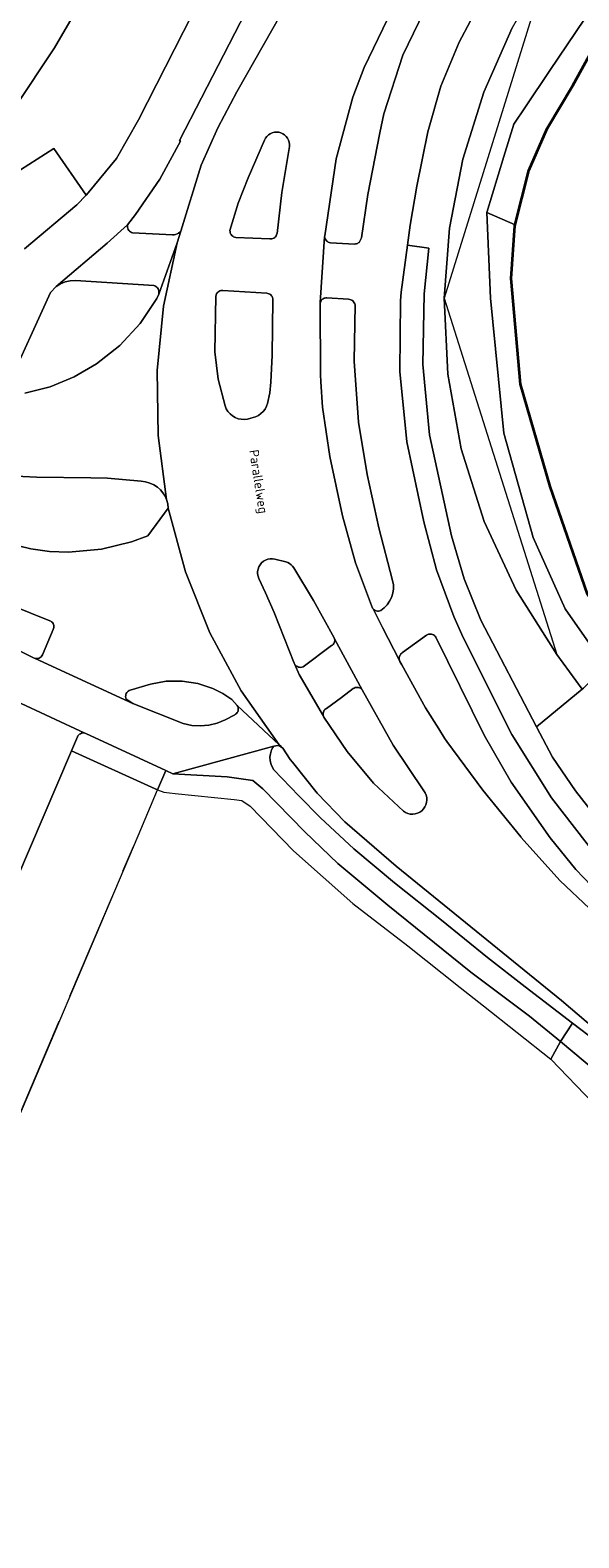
# Model space of a CAD drawing. Header units: metres. Extents: x 110065 to 112666, y 425872 to 427362.
# Tile 16 of 104: x 110603 to 110644, y 426807 to 426918. Entities that reach past the tile are written whole.
import ezdxf

# ---------------------------------------------------------------- set-up
doc = ezdxf.new("R2010")
doc.units = ezdxf.units.M
doc.linetypes.add('IE-TERREINAFSCHEIDING', pattern=[10, 8, -2])
for name, color, linetype, lineweight in [('B-WE-GK-BESCHOEIING-G', 130, 'GK-BESCHOEIING', 35), ('B-WE-GR-BEPLANTING_CULTUUR_BOSPLANTSOEN-GV', 90, 'GR-PLANTSOEN', 18), ('B-WE-GR-BEPLANTING_CULTUUR_HEESTERS-GV', 90, 'Continuous', 18), ('B-WE-GR-GRAS-GV', 60, 'Continuous', 13), ('B-WE-GR-GROENVOORZIENING-GV', 80, 'Continuous', 18), ('B-WE-IE-TERREINAFSCHEIDING-G', 210, 'IE-TERREINAFSCHEIDING', 18), ('B-WE-KW-KUNSTWERK_GELUIDSWERING-G', 170, 'Continuous', 18), ('B-WE-OG-BEBOUWING_STRAATNAAM-T35', 50, 'Continuous', 35), ('B-WE-OG-WATER-GV', 130, 'Continuous', 18), ('B-WE-VH-VERHARDING_ASFALT-GV', 252, 'Continuous', 18), ('B-WE-VH-VERHARDING_BETON-GV', 252, 'Continuous', 18), ('B-WE-VH-VERHARDING_BETONSTRAATSTEEN-GV', 252, 'Continuous', 18), ('B-WE-VH-VERHARDING_GESLOTEN-GV', 7, 'Continuous', 18), ('B-WE-VH-VERHARDING_OPEN-GV', 252, 'Continuous', 18), ('B-WE-VH-VERHARDING_TEGEL-GV', 252, 'Continuous', 18)]:
    doc.layers.add(name, color=color, linetype=linetype, lineweight=lineweight)
doc.styles.add('NLCS-ISO-M200-T35', font='NLCS-ISO.ttf')
doc.linetypes.add('GK-BESCHOEIING', pattern='A,30,-5,[1,NLCS.SHX,S=1,R=0,X=0,Y=0],-5', length=40)
doc.linetypes.add('GR-PLANTSOEN', pattern='A,0,[179,NLCS.SHX,S=2,R=0,X=0,Y=0],-4', length=4)

msp = doc.modelspace()

# ---------------------------------------------------------------- linework, layer by layer
at = {"layer": 'B-WE-GK-BESCHOEIING-G', "flags": 128}
msp.add_lwpolyline([(110721.244, 426992.894), (110717.972, 426989.202), (110712.635, 426983.178), (110712.192, 426983.566), (110709.473, 426980.503), (110709.865, 426980.243), (110703.299, 426973.272), (110701.338, 426970.989), (110697.362, 426966.362), (110697.028, 426966.658), (110694.655, 426963.867), (110694.944, 426963.665), (110684.134, 426951.627), (110680.472, 426947.658), (110679.685, 426946.585), (110673.194, 426934.252), (110656.671, 426902.014), (110654.819, 426898.085), (110645.754, 426894.68), (110645.361, 426894.091), (110645.161, 426893.353), (110645.129, 426892.791), (110646.454, 426887.252), (110648.372, 426880.636), (110649.699, 426878.673), (110659.916, 426869.577), (110650.589, 426858.885), (110646.04, 426862.473), (110646.075, 426863.052), (110651.107, 426868.974), (110650.481, 426869.658), (110645.35, 426874.547), (110644.208, 426876.305), (110641.448, 426884.217), (110639.261, 426891.741), (110638.579, 426899.517), (110638.847, 426903.406), (110639.885, 426907.467), (110641.215, 426910.568), (110643.126, 426913.735), (110644.309, 426915.91), (110645.951, 426918.042), (110652.549, 426925.322), (110660.197, 426932.912), (110671.03, 426945.163), (110686.829, 426962.784), (110716.427, 426996.622)], dxfattribs=at)
at = {"layer": 'B-WE-GR-BEPLANTING_CULTUUR_BOSPLANTSOEN-GV', "flags": 128}
msp.add_lwpolyline([(110711.21, 427000.76), (110709.845, 427001.712), (110697.441, 426984.605), (110696.368, 426983.38), (110695.131, 426982.321), (110693.755, 426981.448), (110692.27, 426980.781), (110690.704, 426980.332), (110689.771, 426980.356), (110687.975, 426980.206), (110686.218, 426979.802), (110684.537, 426979.152), (110682.965, 426978.268), (110681.536, 426977.17), (110641.237, 426922.453), (110638.639, 426917.98), (110636.557, 426913.244), (110635.019, 426908.304), (110634.044, 426903.224), (110633.644, 426898.066), (110633.912, 426892.482), (110634.899, 426886.98), (110636.588, 426881.651), (110638.95, 426876.585), (110641.946, 426871.866), (110643.812, 426869.309), (110643.902, 426869.382), (110645.514, 426870.966), (110642.55, 426875.212), (110640.199, 426880.471), (110638.04, 426888.142), (110637.216, 426896.329), (110637.048, 426898.083), (110636.788, 426904.384), (110638.048, 426908.513), (110638.776, 426910.891), (110639.632, 426912.15), (110641.427, 426914.823), (110645.249, 426920.532), (110646.783, 426922.808), (110650.067, 426926.126), (110650.941, 426926.995), (110651.275, 426927.315), (110653.67, 426929.545), (110656.582, 426932.269), (110658.262, 426933.872), (110660.283, 426936.12), (110662.176, 426938.234), (110664.72, 426941.111), (110669.549, 426946.6), (110672.949, 426950.509), (110680.849, 426959.67), (110685.217, 426964.741), (110693.737, 426974.202), (110699.695, 426980.811), (110700.322, 426981.511), (110702.409, 426983.859), (110709.757, 426992.202), (110714.767, 426997.906), (110713.762, 426998.727), (110711.21, 427000.76), (110711.21, 427000.76)], close=True, dxfattribs=at)
at = {"layer": 'B-WE-GR-BEPLANTING_CULTUUR_HEESTERS-GV', "flags": 128}
msp.add_lwpolyline([(110646.15, 426853.1), (110643.333, 426856.043), (110641.459, 426858.356), (110638.57, 426862.47), (110636.594, 426865.929), (110633.029, 426873.141), (110632.981, 426873.203), (110632.923, 426873.256), (110632.858, 426873.3), (110632.786, 426873.333), (110632.71, 426873.354), (110632.632, 426873.363), (110632.554, 426873.359), (110632.477, 426873.343), (110632.403, 426873.315), (110632.335, 426873.276), (110630.584, 426872.011), (110630.52, 426871.964), (110630.464, 426871.908), (110630.417, 426871.844), (110630.38, 426871.774), (110630.354, 426871.699), (110630.341, 426871.62), (110630.339, 426871.541), (110630.387, 426871.351), (110630.387, 426871.351), (110630.387, 426871.351), (110630.522, 426871.092), (110632.28, 426867.937), (110633.241, 426866.378), (110633.675, 426865.705), (110633.847, 426865.46), (110636.478, 426861.881), (110639.28, 426858.435), (110639.321, 426858.387), (110642.151, 426855.229), (110644.355, 426853.165)], dxfattribs=at)
at = {"layer": 'B-WE-GR-GRAS-GV', "flags": 128}
for points in [[(110634.47, 426949.086), (110614.155, 426909.687), (110614.233, 426909.634), (110612.719, 426906.843), (110610.921, 426904.226), (110610.333, 426903.484), (110610.322, 426903.396), (110610.326, 426903.307), (110610.345, 426903.219), (110610.379, 426903.137), (110610.424, 426903.065), (110610.479, 426903.001), (110610.545, 426902.947), (110610.618, 426902.904), (110610.697, 426902.874), (110613.645, 426902.744), (110613.76, 426902.746), (110613.874, 426902.766), (110613.983, 426902.805), (110614.084, 426902.86), (110614.174, 426902.932), (110614.244, 426903.007), (110615.763, 426907.852), (110616.978, 426910.602), (110618.383, 426913.261), (110624.815, 426924.581)], [(110608.251, 426922.161), (110604.944, 426916.496), (110602.038, 426912.112), (110600.657, 426910.222), (110599.089, 426909.263), (110597.553, 426908.827), (110595.165, 426909.186), (110594.577, 426908.498), (110593.562, 426907.616), (110592.33, 426906.966), (110592.33, 426906.966), (110592.33, 426906.966), (110591.765, 426906.571), (110596.783, 426905.85), (110598.552, 426906.059), (110599.957, 426906.417), (110601.31, 426906.939), (110602.444, 426907.527), (110604.894, 426909.078), (110607.286, 426905.663), (110607.441, 426905.823), (110609.515, 426908.36), (110611.131, 426911.211), (110619.074, 426926.78)], [(110590.112, 426924.172), (110585.067, 426914.406), (110594.029, 426910.348), (110592.541, 426908.135), (110590.908, 426906.983), (110591.731, 426906.65), (110592.33, 426906.966), (110593.562, 426907.616), (110594.577, 426908.498), (110595.165, 426909.186), (110597.553, 426908.827), (110599.089, 426909.263), (110600.657, 426910.222), (110602.038, 426912.112), (110604.944, 426916.496), (110608.251, 426922.161)], [(110630.859, 426921.519), (110627.742, 426915.04), (110626.911, 426912.86), (110625.682, 426908.337), (110624.845, 426902.675), (110624.843, 426902.595), (110624.86, 426902.515), (110624.889, 426902.439), (110624.929, 426902.369), (110624.98, 426902.306), (110625.041, 426902.251), (110625.109, 426902.207), (110625.183, 426902.174), (110625.262, 426902.153), (110627.036, 426902.062), (110627.111, 426902.064), (110627.184, 426902.078), (110627.255, 426902.103), (110627.321, 426902.138), (110627.381, 426902.183), (110627.55, 426902.507), (110628.032, 426905.699), (110628.902, 426910.254), (110629.211, 426911.645), (110630.59, 426915.957), (110632.557, 426920.034)], [(110645.249, 426920.532), (110641.427, 426914.823), (110639.632, 426912.15), (110638.776, 426910.891), (110638.048, 426908.513), (110636.788, 426904.384), (110638.864, 426903.474), (110639.885, 426907.467), (110641.215, 426910.568), (110643.126, 426913.735), (110644.309, 426915.91)], [(110635.549, 426918.428), (110634.742, 426916.918), (110633.399, 426913.687), (110632.435, 426910.323), (110631.636, 426906.314), (110631.15, 426903.45), (110630.955, 426901.972), (110632.523, 426901.75), (110632.181, 426898.384), (110632.068, 426893.192), (110632.552, 426888.021), (110634.183, 426880.587), (110635.108, 426877.436), (110636.334, 426874.389), (110640.446, 426866.537), (110643.812, 426869.309), (110641.946, 426871.866), (110638.95, 426876.585), (110636.588, 426881.651), (110634.899, 426886.98), (110633.912, 426892.482), (110633.644, 426898.066), (110634.044, 426903.224), (110635.019, 426908.304), (110636.557, 426913.244), (110638.639, 426917.98)], [(110602.773, 426891.082), (110604.622, 426891.561), (110606.39, 426892.284), (110608.045, 426893.239), (110609.771, 426894.602), (110611.265, 426896.216), (110612.491, 426898.041), (110612.623, 426898.377), (110612.623, 426898.377), (110612.623, 426898.377), (110612.64, 426898.456), (110612.644, 426898.537), (110612.636, 426898.617), (110612.614, 426898.695), (110612.58, 426898.768), (110612.535, 426898.835), (110612.48, 426898.894), (110612.415, 426898.943), (110612.344, 426898.981), (110612.268, 426899.007), (110606.5, 426899.378), (110606.118, 426899.363), (110605.744, 426899.282), (110605.389, 426899.138), (110605.065, 426898.935), (110604.659, 426898.49), (110601.437, 426891.419)], [(110589.412, 426804.312), (110600.515, 426833.595), (110611.101, 426858.525), (110612.534, 426861.901), (110612.355, 426861.968), (110606.203, 426864.765), (110588.939, 426824.383), (110586.431, 426816.749), (110583.453, 426807.487), (110577.178, 426789.648)]]:
    msp.add_lwpolyline(points, dxfattribs=at)
for points in [[(110638.864, 426903.474), (110636.788, 426904.384), (110637.048, 426898.083), (110637.216, 426896.329), (110638.04, 426888.142), (110640.199, 426880.471), (110642.55, 426875.212), (110645.514, 426870.966), (110647.355, 426872.636), (110645.35, 426874.547), (110644.208, 426876.305), (110641.448, 426884.217), (110639.261, 426891.741), (110638.579, 426899.517), (110638.847, 426903.406), (110638.864, 426903.474), (110638.864, 426903.474)], [(110626.607, 426897.998), (110624.995, 426898.105), (110624.929, 426898.1), (110624.865, 426898.087), (110624.803, 426898.065), (110624.744, 426898.035), (110624.683, 426897.992), (110624.641, 426897.954), (110624.591, 426897.895), (110624.551, 426897.829), (110624.521, 426897.757), (110624.508, 426897.681), (110624.546, 426892.455), (110624.559, 426891.928), (110624.673, 426890.054), (110625.213, 426886.432), (110626.164, 426882.057), (110627.119, 426878.613), (110628.371, 426875.266), (110628.491, 426875.145), (110628.565, 426875.102), (110628.644, 426875.073), (110628.727, 426875.057), (110628.811, 426875.057), (110628.894, 426875.07), (110628.974, 426875.098), (110629.226, 426875.289), (110629.446, 426875.517), (110629.628, 426875.777), (110629.767, 426876.061), (110629.861, 426876.364), (110629.906, 426876.677), (110629.903, 426876.994), (110629.85, 426877.306), (110628.839, 426881.165), (110627.983, 426885.09), (110627.343, 426888.962), (110627.011, 426893.444), (110627.089, 426897.589), (110627.064, 426897.67), (110627.026, 426897.745), (110626.976, 426897.814), (110626.916, 426897.874), (110626.847, 426897.923), (110626.772, 426897.961), (110626.691, 426897.986), (110626.607, 426897.998), (110626.607, 426897.998)], [(110648.36, 426855.822), (110648.543, 426856.074), (110648.321, 426858.091), (110646.317, 426859.765), (110644.911, 426861.307), (110644.613, 426862.508), (110644.638, 426863.348), (110645.563, 426864.739), (110648.402, 426867.268), (110648.854, 426868.165), (110648.792, 426868.926), (110647.645, 426869.833), (110645.514, 426870.966), (110643.902, 426869.382), (110643.812, 426869.309), (110640.446, 426866.537), (110641.622, 426864.29), (110643.32, 426861.813), (110646.052, 426858.317), (110648.36, 426855.822), (110648.36, 426855.822)]]:
    msp.add_lwpolyline(points, close=True, dxfattribs=at)
at = {"layer": 'B-WE-GR-GROENVOORZIENING-GV', "flags": 128}
msp.add_lwpolyline([(110645.239, 426843.86), (110642.285, 426846.393), (110630.1, 426856.276), (110626.319, 426859.532), (110624.304, 426861.652), (110622.464, 426863.927), (110622.316, 426864.125), (110621.761, 426864.969), (110621.512, 426865.128), (110621.359, 426865.149), (110621.238, 426865.143), (110621.108, 426865.108), (110621.032, 426865.025), (110620.94, 426864.831), (110620.852, 426864.554), (110620.819, 426864.306), (110620.831, 426864.045), (110620.899, 426863.73), (110621.093, 426863.375), (110622.931, 426861.463), (110624.54, 426859.836), (110626.99, 426857.567), (110629.993, 426855.054), (110633.435, 426852.314), (110636.839, 426849.556), (110639.596, 426847.4), (110643.102, 426844.719), (110644.835, 426843.394, 0.9447806)], format="xyb", dxfattribs=at)
at = {"layer": 'B-WE-IE-TERREINAFSCHEIDING-G', "flags": 128}
msp.add_lwpolyline([(110555.569, 426674.408), (110558.493, 426690.531), (110563.688, 426715.226), (110569.424, 426740.462), (110572.087, 426750), (110576.728, 426766.624), (110582.108, 426783.384), (110589.412, 426804.312), (110600.515, 426833.595), (110610.767, 426857.739)], dxfattribs=at)
at = {"layer": 'B-WE-KW-KUNSTWERK_GELUIDSWERING-G', "flags": 128}
msp.add_lwpolyline([(110706.851, 426997.583), (110697.441, 426984.605), (110690.704, 426980.332), (110681.536, 426977.17), (110641.237, 426922.453), (110633.644, 426898.066), (110641.946, 426871.866)], dxfattribs=at)
at = {"layer": 'B-WE-OG-WATER-GV', "flags": 128}
msp.add_lwpolyline([(110644.309, 426915.91), (110643.126, 426913.735), (110641.215, 426910.568), (110639.885, 426907.467), (110638.864, 426903.474), (110638.847, 426903.406), (110638.579, 426899.517), (110639.261, 426891.741), (110641.448, 426884.217), (110644.208, 426876.305)], dxfattribs=at)
at = {"layer": 'B-WE-VH-VERHARDING_ASFALT-GV', "flags": 128}
msp.add_lwpolyline([(110624.815, 426924.581), (110618.383, 426913.261), (110616.978, 426910.602), (110615.763, 426907.852), (110614.244, 426903.007), (110613.993, 426902.16), (110612.978, 426897.499), (110612.506, 426892.752), (110612.583, 426887.982), (110613.207, 426883.253), (110613.293, 426882.947), (110613.33, 426882.632), (110614.59, 426877.947), (110616.389, 426873.442), (110618.703, 426869.178), (110621.499, 426865.214), (110621.639, 426865.083), (110621.761, 426864.969), (110622.316, 426864.125), (110622.464, 426863.927), (110624.304, 426861.652), (110626.319, 426859.532), (110630.1, 426856.276), (110642.285, 426846.393), (110645.239, 426843.86, -0.9447806)], format="xyb", dxfattribs=at)
msp.add_lwpolyline([(110644.355, 426853.165), (110642.151, 426855.229), (110639.321, 426858.387), (110639.28, 426858.435), (110636.478, 426861.881), (110633.847, 426865.46), (110633.675, 426865.705), (110633.241, 426866.378), (110632.28, 426867.937), (110630.522, 426871.092), (110630.387, 426871.351), (110630.351, 426871.426), (110629.11, 426873.831), (110628.403, 426875.211), (110628.371, 426875.266), (110627.119, 426878.613), (110626.164, 426882.057), (110625.213, 426886.432), (110624.673, 426890.054), (110624.559, 426891.928), (110624.546, 426892.455), (110624.508, 426897.681), (110624.521, 426897.757), (110624.843, 426902.595), (110624.845, 426902.675), (110625.682, 426908.337), (110626.911, 426912.86), (110627.742, 426915.04), (110630.859, 426921.519)], dxfattribs=at)
for points in [[(110622.259, 426909.235), (110621.688, 426905.855), (110621.341, 426902.845), (110621.333, 426902.802), (110621.309, 426902.729), (110621.273, 426902.66), (110621.227, 426902.598), (110621.172, 426902.544), (110621.109, 426902.5), (110621.04, 426902.466), (110620.966, 426902.443), (110620.889, 426902.433), (110620.812, 426902.435), (110618.296, 426902.548), (110618.217, 426902.565), (110618.141, 426902.594), (110618.072, 426902.636), (110618.011, 426902.689), (110617.959, 426902.752), (110617.919, 426902.822), (110617.891, 426902.898), (110617.876, 426902.977), (110617.874, 426903.058), (110618.482, 426905.074), (110619.202, 426906.929), (110620.408, 426909.715), (110620.484, 426909.856), (110620.583, 426909.983), (110620.701, 426910.092), (110620.836, 426910.18), (110620.983, 426910.244), (110621.139, 426910.283), (110621.3, 426910.296), (110621.46, 426910.282), (110621.615, 426910.242), (110621.762, 426910.176), (110621.896, 426910.087), (110622.013, 426909.977), (110622.111, 426909.849), (110622.186, 426909.707), (110622.237, 426909.555), (110622.261, 426909.396), (110622.259, 426909.235), (110622.259, 426909.235)], [(110617.358, 426898.641), (110620.582, 426898.441), (110620.662, 426898.428), (110620.739, 426898.402), (110620.811, 426898.364), (110620.876, 426898.314), (110620.932, 426898.255), (110620.977, 426898.188), (110621.011, 426898.114), (110621.032, 426898.035), (110621.04, 426897.954), (110620.983, 426893.884), (110620.89, 426891.894), (110620.797, 426891.103), (110620.646, 426890.337), (110620.571, 426890.12), (110620.462, 426889.919), (110620.323, 426889.737), (110620.156, 426889.58), (110619.966, 426889.451), (110619.758, 426889.355), (110619.4, 426889.241), (110619.175, 426889.177), (110618.942, 426889.151), (110618.708, 426889.162), (110618.479, 426889.21), (110618.26, 426889.294), (110618.058, 426889.412), (110617.877, 426889.561), (110617.723, 426889.737), (110617.598, 426889.935), (110617.507, 426890.151), (110617.013, 426892.123), (110616.765, 426894.14), (110616.824, 426898.197), (110616.851, 426898.324), (110616.885, 426898.397), (110616.93, 426898.464), (110616.985, 426898.522), (110617.05, 426898.57), (110617.121, 426898.607), (110617.198, 426898.631), (110617.278, 426898.643), (110617.358, 426898.641), (110617.358, 426898.641)], [(110622.638, 426871.132), (110622.6, 426871.208), (110621.118, 426874.947), (110620.486, 426876.391), (110620.001, 426877.447), (110619.941, 426877.614), (110619.91, 426877.789), (110619.91, 426877.967), (110619.941, 426878.142), (110620.001, 426878.31), (110620.089, 426878.464), (110620.203, 426878.601), (110620.338, 426878.716), (110620.491, 426878.807), (110620.657, 426878.87), (110620.832, 426878.903), (110621.009, 426878.906), (110621.185, 426878.878), (110621.977, 426878.682), (110622.122, 426878.632), (110622.257, 426878.559), (110622.378, 426878.465), (110622.481, 426878.352), (110622.565, 426878.224), (110624.018, 426875.829), (110625.539, 426873.074), (110625.569, 426873.009), (110627.602, 426869.267), (110629.898, 426865.173), (110632.152, 426861.83), (110632.248, 426861.677), (110632.316, 426861.511), (110632.356, 426861.335), (110632.367, 426861.155), (110632.347, 426860.976), (110632.297, 426860.803), (110632.219, 426860.64), (110632.116, 426860.493), (110631.989, 426860.365), (110631.842, 426860.26), (110631.681, 426860.18), (110631.508, 426860.129), (110631.329, 426860.108), (110631.149, 426860.116), (110630.973, 426860.155), (110630.806, 426860.222), (110630.652, 426860.316), (110628.449, 426862.399), (110626.496, 426864.719), (110624.79, 426867.253), (110624.755, 426867.319), (110622.976, 426870.387), (110622.638, 426871.132), (110622.638, 426871.132)]]:
    msp.add_lwpolyline(points, close=True, dxfattribs=at)
at = {"layer": 'B-WE-VH-VERHARDING_BETON-GV', "flags": 128}
msp.add_lwpolyline([(110641.485, 426842.087), (110644.609, 426838.847), (110655.385, 426829.968), (110656.58, 426831.346), (110642.197, 426843.384), (110641.485, 426842.087), (110641.485, 426842.087)], close=True, dxfattribs=at)
at = {"layer": 'B-WE-VH-VERHARDING_BETONSTRAATSTEEN-GV', "flags": 128}
for points in [[(110622.259, 426909.235), (110622.261, 426909.396), (110622.237, 426909.555), (110622.186, 426909.707), (110622.111, 426909.849), (110622.013, 426909.977), (110621.896, 426910.087), (110621.762, 426910.176), (110621.615, 426910.242), (110621.46, 426910.282), (110621.3, 426910.296), (110621.139, 426910.283), (110620.983, 426910.244), (110620.836, 426910.18), (110620.701, 426910.092), (110620.583, 426909.983), (110620.484, 426909.856), (110620.408, 426909.715), (110619.202, 426906.929), (110618.482, 426905.074), (110617.874, 426903.058), (110617.876, 426902.977), (110617.891, 426902.898), (110617.919, 426902.822), (110617.959, 426902.752), (110618.011, 426902.689), (110618.072, 426902.636), (110618.141, 426902.594), (110618.217, 426902.565), (110618.296, 426902.548), (110620.812, 426902.435), (110620.889, 426902.433), (110620.966, 426902.443), (110621.04, 426902.466), (110621.109, 426902.5), (110621.172, 426902.544), (110621.227, 426902.598), (110621.273, 426902.66), (110621.309, 426902.729), (110621.333, 426902.802), (110621.341, 426902.845), (110621.688, 426905.855), (110622.259, 426909.235), (110622.259, 426909.235)], [(110617.358, 426898.641), (110617.278, 426898.643), (110617.198, 426898.631), (110617.121, 426898.607), (110617.05, 426898.57), (110616.985, 426898.522), (110616.93, 426898.464), (110616.885, 426898.397), (110616.851, 426898.324), (110616.824, 426898.197), (110616.765, 426894.14), (110617.013, 426892.123), (110617.507, 426890.151), (110617.598, 426889.935), (110617.723, 426889.737), (110617.877, 426889.561), (110618.058, 426889.412), (110618.26, 426889.294), (110618.479, 426889.21), (110618.708, 426889.162), (110618.942, 426889.151), (110619.175, 426889.177), (110619.4, 426889.241), (110619.758, 426889.355), (110619.966, 426889.451), (110620.156, 426889.58), (110620.323, 426889.737), (110620.462, 426889.919), (110620.571, 426890.12), (110620.646, 426890.337), (110620.797, 426891.103), (110620.89, 426891.894), (110620.983, 426893.884), (110621.04, 426897.954), (110621.032, 426898.035), (110621.011, 426898.114), (110620.977, 426898.188), (110620.932, 426898.255), (110620.876, 426898.314), (110620.811, 426898.364), (110620.739, 426898.402), (110620.662, 426898.428), (110620.582, 426898.441), (110617.358, 426898.641), (110617.358, 426898.641)], [(110621.185, 426878.878), (110621.009, 426878.906), (110620.832, 426878.903), (110620.657, 426878.87), (110620.491, 426878.807), (110620.338, 426878.716), (110620.203, 426878.601), (110620.089, 426878.464), (110620.001, 426878.31), (110619.941, 426878.142), (110619.91, 426877.967), (110619.91, 426877.789), (110619.941, 426877.614), (110620.001, 426877.447), (110620.486, 426876.391), (110621.118, 426874.947), (110622.6, 426871.208), (110622.638, 426871.132), (110622.694, 426871.065), (110622.759, 426871.009), (110622.834, 426870.964), (110622.914, 426870.933), (110622.999, 426870.915), (110623.086, 426870.911), (110623.172, 426870.921), (110623.255, 426870.946), (110625.358, 426872.511), (110625.418, 426872.552), (110625.47, 426872.602), (110625.514, 426872.66), (110625.547, 426872.724), (110625.57, 426872.793), (110625.581, 426872.865), (110625.581, 426872.937), (110625.569, 426873.009), (110625.539, 426873.074), (110624.018, 426875.829), (110622.565, 426878.224), (110622.481, 426878.352), (110622.378, 426878.465), (110622.257, 426878.559), (110622.122, 426878.632), (110621.977, 426878.682), (110621.185, 426878.878), (110621.185, 426878.878)], [(110616.607, 426869.352), (110615.5, 426869.722), (110614.346, 426869.9), (110613.179, 426869.883), (110612.031, 426869.669), (110610.516, 426869.239), (110610.446, 426869.206), (110610.381, 426869.163), (110610.324, 426869.111), (110610.276, 426869.05), (110610.238, 426868.982), (110610.211, 426868.91), (110610.196, 426868.834), (110610.192, 426868.756), (110610.201, 426868.679), (110610.228, 426868.567), (110610.709, 426868.259), (110614.435, 426866.769), (110615.055, 426866.64), (110615.688, 426866.603), (110616.319, 426866.658), (110616.935, 426866.805), (110617.524, 426867.039), (110618.221, 426867.424), (110618.289, 426867.465), (110618.35, 426867.517), (110618.4, 426867.578), (110618.44, 426867.646), (110618.468, 426867.721), (110618.483, 426867.799), (110618.485, 426867.879), (110618.473, 426867.957), (110618.448, 426868.033), (110618.411, 426868.103), (110618.016, 426868.536), (110617.336, 426868.986), (110616.607, 426869.352), (110616.607, 426869.352)], [(110627.602, 426869.267), (110627.544, 426869.325), (110627.477, 426869.372), (110627.403, 426869.408), (110627.325, 426869.431), (110627.243, 426869.44), (110627.162, 426869.436), (110627.082, 426869.418), (110627.006, 426869.387), (110626.936, 426869.344), (110626.083, 426868.698), (110624.99, 426867.894), (110624.925, 426867.855), (110624.868, 426867.807), (110624.819, 426867.75), (110624.779, 426867.685), (110624.751, 426867.616), (110624.734, 426867.542), (110624.729, 426867.467), (110624.736, 426867.392), (110624.755, 426867.319), (110624.79, 426867.253), (110626.496, 426864.719), (110628.449, 426862.399), (110630.652, 426860.316), (110630.806, 426860.222), (110630.973, 426860.155), (110631.149, 426860.116), (110631.329, 426860.108), (110631.508, 426860.129), (110631.681, 426860.18), (110631.842, 426860.26), (110631.989, 426860.365), (110632.116, 426860.493), (110632.219, 426860.64), (110632.297, 426860.803), (110632.347, 426860.976), (110632.367, 426861.155), (110632.356, 426861.335), (110632.316, 426861.511), (110632.248, 426861.677), (110632.152, 426861.83), (110629.898, 426865.173), (110627.602, 426869.267), (110627.602, 426869.267)], [(110606.203, 426864.765), (110612.355, 426861.968), (110612.534, 426861.901), (110613.14, 426863.327), (110607.262, 426866.048), (110607.197, 426866.07), (110607.102, 426866.084), (110607.06, 426866.084), (110606.938, 426866.061), (110606.861, 426866.029), (110606.792, 426865.985), (110606.73, 426865.929), (110606.68, 426865.863), (110606.641, 426865.79), (110606.203, 426864.765), (110606.203, 426864.765)], [(110641.485, 426842.087), (110642.197, 426843.384), (110639.926, 426845.233), (110635.605, 426848.481), (110629.485, 426853.412), (110625.812, 426856.474), (110623.385, 426858.802), (110620.283, 426861.962), (110619.556, 426862.585), (110617.67, 426862.859), (110613.664, 426863.084), (110613.14, 426863.327), (110612.534, 426861.901), (110613.004, 426861.725), (110613.842, 426861.634), (110618.179, 426861.181), (110618.75, 426861.108), (110619.362, 426860.693), (110622.541, 426857.419), (110626.913, 426853.523), (110630.967, 426850.426), (110634.81, 426847.365), (110636.532, 426845.997), (110641.485, 426842.087), (110641.485, 426842.087)]]:
    msp.add_lwpolyline(points, close=True, dxfattribs=at)
for points in [[(110602.744, 426901.719), (110606.596, 426904.948), (110607.286, 426905.663), (110604.894, 426909.078), (110602.444, 426907.527)], [(110601.403, 426880.076), (110603.208, 426879.632), (110604.589, 426879.446), (110605.982, 426879.39), (110608.423, 426879.605), (110610.627, 426880.155), (110611.813, 426880.582), (110613.33, 426882.632), (110613.293, 426882.947), (110613.207, 426883.253), (110613.089, 426883.515), (110612.935, 426883.757), (110612.749, 426883.976), (110612.534, 426884.166), (110612.264, 426884.341), (110611.97, 426884.471), (110611.659, 426884.553), (110611.327, 426884.599), (110608.859, 426884.827), (110607.631, 426884.863), (110603.633, 426884.917), (110601.626, 426885.008)], [(110597.001, 426874.767), (110603.409, 426871.604), (110603.448, 426871.587), (110603.614, 426871.555), (110603.82, 426871.594), (110603.894, 426871.635), (110603.962, 426871.689), (110604.019, 426871.753), (110604.065, 426871.827), (110604.862, 426873.694), (110604.891, 426873.767), (110604.908, 426873.844), (110604.911, 426873.922), (110604.902, 426874), (110604.879, 426874.075), (110604.844, 426874.146), (110604.797, 426874.209), (110604.741, 426874.264), (110604.676, 426874.308), (110604.605, 426874.341), (110601.813, 426875.459)]]:
    msp.add_lwpolyline(points, dxfattribs=at)
at = {"layer": 'B-WE-VH-VERHARDING_GESLOTEN-GV', "flags": 128}
for points in [[(110601.437, 426891.419), (110604.659, 426898.49), (110605.065, 426898.935), (110608.839, 426902.134), (110610.333, 426903.484), (110610.921, 426904.226), (110612.719, 426906.843), (110614.233, 426909.634), (110614.155, 426909.687), (110634.47, 426949.086)], [(110619.074, 426926.78), (110611.131, 426911.211), (110609.515, 426908.36), (110607.441, 426905.823), (110607.286, 426905.663), (110606.596, 426904.948), (110602.744, 426901.719)], [(110601.626, 426885.008), (110603.633, 426884.917), (110607.631, 426884.863), (110608.859, 426884.827), (110611.327, 426884.599), (110611.659, 426884.553), (110611.97, 426884.471), (110612.264, 426884.341), (110612.534, 426884.166), (110612.749, 426883.976), (110612.935, 426883.757), (110613.089, 426883.515), (110613.207, 426883.253), (110612.583, 426887.982), (110612.506, 426892.752), (110612.978, 426897.499), (110613.993, 426902.16), (110612.623, 426898.377), (110612.491, 426898.041), (110611.265, 426896.216), (110609.771, 426894.602), (110608.045, 426893.239), (110606.39, 426892.284), (110604.622, 426891.561), (110602.773, 426891.082)], [(110601.813, 426875.459), (110604.605, 426874.341), (110604.676, 426874.308), (110604.741, 426874.264), (110604.797, 426874.209), (110604.844, 426874.146), (110604.879, 426874.075), (110604.902, 426874), (110604.911, 426873.922), (110604.908, 426873.844), (110604.891, 426873.767), (110604.862, 426873.694), (110604.065, 426871.827), (110604.019, 426871.753), (110603.962, 426871.689), (110603.894, 426871.635), (110603.82, 426871.594), (110603.614, 426871.555), (110603.448, 426871.587), (110603.522, 426871.557), (110610.709, 426868.259), (110610.228, 426868.567), (110610.201, 426868.679), (110610.192, 426868.756), (110610.196, 426868.834), (110610.211, 426868.91), (110610.238, 426868.982), (110610.276, 426869.05), (110610.324, 426869.111), (110610.381, 426869.163), (110610.446, 426869.206), (110610.516, 426869.239), (110612.031, 426869.669), (110613.179, 426869.883), (110614.346, 426869.9), (110615.5, 426869.722), (110616.607, 426869.352), (110617.336, 426868.986), (110618.016, 426868.536), (110618.411, 426868.103), (110621.499, 426865.214), (110618.703, 426869.178), (110616.389, 426873.442), (110614.59, 426877.947), (110613.33, 426882.632), (110611.813, 426880.582), (110610.627, 426880.155), (110608.423, 426879.605), (110605.982, 426879.39), (110604.589, 426879.446), (110603.208, 426879.632), (110601.403, 426880.076)], [(110602.139, 426868.423), (110607.197, 426866.07), (110607.262, 426866.048), (110613.14, 426863.327), (110613.664, 426863.084), (110621.108, 426865.108), (110621.238, 426865.143), (110621.359, 426865.149), (110621.512, 426865.128), (110621.761, 426864.969), (110621.639, 426865.083), (110621.499, 426865.214), (110618.411, 426868.103), (110618.448, 426868.033), (110618.473, 426867.957), (110618.485, 426867.879), (110618.483, 426867.799), (110618.468, 426867.721), (110618.44, 426867.646), (110618.4, 426867.578), (110618.35, 426867.517), (110618.289, 426867.465), (110618.221, 426867.424), (110617.524, 426867.039), (110616.935, 426866.805), (110616.319, 426866.658), (110615.688, 426866.603), (110615.055, 426866.64), (110614.435, 426866.769), (110610.709, 426868.259), (110603.522, 426871.557), (110603.448, 426871.587), (110603.409, 426871.604), (110597.001, 426874.767)], [(110588.939, 426824.383), (110606.203, 426864.765), (110606.641, 426865.79), (110606.68, 426865.863), (110606.73, 426865.929), (110606.792, 426865.985), (110606.861, 426866.029), (110606.938, 426866.061), (110607.06, 426866.084), (110607.102, 426866.084), (110607.197, 426866.07), (110602.139, 426868.423)]]:
    msp.add_lwpolyline(points, dxfattribs=at)
at = {"layer": 'B-WE-VH-VERHARDING_OPEN-GV', "flags": 128}
for points in [[(110610.379, 426903.137), (110610.345, 426903.219), (110610.326, 426903.307), (110610.322, 426903.396), (110610.333, 426903.484), (110608.839, 426902.134), (110605.065, 426898.935), (110605.389, 426899.138), (110605.744, 426899.282), (110606.118, 426899.363), (110606.5, 426899.378), (110612.268, 426899.007), (110612.344, 426898.981), (110612.415, 426898.943), (110612.48, 426898.894), (110612.535, 426898.835), (110612.58, 426898.768), (110612.614, 426898.695), (110612.636, 426898.617), (110612.644, 426898.537), (110612.64, 426898.456), (110612.623, 426898.377), (110613.993, 426902.16), (110614.244, 426903.007), (110614.174, 426902.932), (110614.084, 426902.86), (110613.983, 426902.805), (110613.874, 426902.766), (110613.76, 426902.746), (110613.645, 426902.744), (110610.697, 426902.874), (110610.618, 426902.904), (110610.545, 426902.947), (110610.479, 426903.001), (110610.424, 426903.065), (110610.379, 426903.137), (110610.379, 426903.137)], [(110627.602, 426869.267), (110625.569, 426873.009), (110625.581, 426872.937), (110625.581, 426872.865), (110625.57, 426872.793), (110625.547, 426872.724), (110625.514, 426872.66), (110625.47, 426872.602), (110625.418, 426872.552), (110625.358, 426872.511), (110623.255, 426870.946), (110623.172, 426870.921), (110623.086, 426870.911), (110622.999, 426870.915), (110622.914, 426870.933), (110622.834, 426870.964), (110622.759, 426871.009), (110622.694, 426871.065), (110622.638, 426871.132), (110622.976, 426870.387), (110624.755, 426867.319), (110624.736, 426867.392), (110624.729, 426867.467), (110624.734, 426867.542), (110624.751, 426867.616), (110624.779, 426867.685), (110624.819, 426867.75), (110624.868, 426867.807), (110624.925, 426867.855), (110624.99, 426867.894), (110626.083, 426868.698), (110626.936, 426869.344), (110627.006, 426869.387), (110627.082, 426869.418), (110627.162, 426869.436), (110627.243, 426869.44), (110627.325, 426869.431), (110627.403, 426869.408), (110627.477, 426869.372), (110627.544, 426869.325), (110627.602, 426869.267), (110627.602, 426869.267)]]:
    msp.add_lwpolyline(points, close=True, dxfattribs=at)
at = {"layer": 'B-WE-VH-VERHARDING_TEGEL-GV', "flags": 128}
for points in [[(110644.932, 426856.952), (110641.555, 426861.309), (110638.617, 426865.973), (110635.035, 426873.116), (110634.351, 426874.649), (110633.086, 426878.087), (110632.143, 426881.627), (110630.902, 426887.504), (110630.384, 426892.684), (110630.428, 426897.89), (110630.47, 426898.51), (110630.955, 426901.972), (110631.15, 426903.45), (110631.636, 426906.314), (110632.435, 426910.323), (110633.399, 426913.687), (110634.742, 426916.918), (110635.549, 426918.428), (110636.501, 426919.851), (110636.855, 426920.313), (110677.091, 426975.26)], [(110632.557, 426920.034), (110630.59, 426915.957), (110629.211, 426911.645), (110628.902, 426910.254), (110628.032, 426905.699), (110627.55, 426902.507), (110627.381, 426902.183), (110627.321, 426902.138), (110627.255, 426902.103), (110627.184, 426902.078), (110627.111, 426902.064), (110627.036, 426902.062), (110625.262, 426902.153), (110625.183, 426902.174), (110625.109, 426902.207), (110625.041, 426902.251), (110624.98, 426902.306), (110624.929, 426902.369), (110624.889, 426902.439), (110624.86, 426902.515), (110624.843, 426902.595), (110624.521, 426897.757), (110624.551, 426897.829), (110624.591, 426897.895), (110624.641, 426897.954), (110624.683, 426897.992), (110624.744, 426898.035), (110624.803, 426898.065), (110624.865, 426898.087), (110624.929, 426898.1), (110624.995, 426898.105), (110626.607, 426897.998), (110626.691, 426897.986), (110626.772, 426897.961), (110626.847, 426897.923), (110626.916, 426897.874), (110626.976, 426897.814), (110627.026, 426897.745), (110627.064, 426897.67), (110627.089, 426897.589), (110627.011, 426893.444), (110627.343, 426888.962), (110627.983, 426885.09), (110628.839, 426881.165), (110629.85, 426877.306), (110629.903, 426876.994), (110629.906, 426876.677), (110629.861, 426876.364), (110629.767, 426876.061), (110629.628, 426875.777), (110629.446, 426875.517), (110629.226, 426875.289), (110628.974, 426875.098), (110628.894, 426875.07), (110628.811, 426875.057), (110628.727, 426875.057), (110628.644, 426875.073), (110628.565, 426875.102), (110628.491, 426875.145), (110628.371, 426875.266), (110628.403, 426875.211), (110629.11, 426873.831), (110630.351, 426871.426), (110630.387, 426871.351), (110630.339, 426871.541), (110630.341, 426871.62), (110630.354, 426871.699), (110630.38, 426871.774), (110630.417, 426871.844), (110630.464, 426871.908), (110630.52, 426871.964), (110630.584, 426872.011), (110632.335, 426873.276), (110632.403, 426873.315), (110632.477, 426873.343), (110632.554, 426873.359), (110632.632, 426873.363), (110632.71, 426873.354), (110632.786, 426873.333), (110632.858, 426873.3), (110632.923, 426873.256), (110632.981, 426873.203), (110633.029, 426873.141), (110636.594, 426865.929), (110638.57, 426862.47), (110641.459, 426858.356), (110643.333, 426856.043), (110646.15, 426853.1)], [(110646.052, 426858.317), (110643.32, 426861.813), (110641.622, 426864.29), (110640.446, 426866.537), (110636.334, 426874.389), (110635.108, 426877.436), (110634.183, 426880.587), (110632.552, 426888.021), (110632.068, 426893.192), (110632.181, 426898.384), (110632.523, 426901.75), (110632.523, 426901.75), (110632.523, 426901.75), (110630.955, 426901.972), (110630.47, 426898.51), (110630.428, 426897.89), (110630.384, 426892.684), (110630.902, 426887.504), (110632.143, 426881.627), (110633.086, 426878.087), (110634.351, 426874.649), (110635.035, 426873.116), (110638.617, 426865.973), (110641.555, 426861.309), (110644.932, 426856.952)], [(110644.835, 426843.394), (110643.102, 426844.719), (110642.197, 426843.384), (110642.197, 426843.384), (110642.197, 426843.384), (110656.58, 426831.346)]]:
    msp.add_lwpolyline(points, dxfattribs=at)
msp.add_lwpolyline([(110642.197, 426843.384), (110643.102, 426844.719), (110639.596, 426847.4), (110636.839, 426849.556), (110633.435, 426852.314), (110629.993, 426855.054), (110626.99, 426857.567), (110624.54, 426859.836), (110622.931, 426861.463), (110621.093, 426863.375), (110620.899, 426863.73), (110620.831, 426864.045), (110620.819, 426864.306), (110620.852, 426864.554), (110620.94, 426864.831), (110621.032, 426865.025), (110621.108, 426865.108), (110613.664, 426863.084), (110617.67, 426862.859), (110619.556, 426862.585), (110620.283, 426861.962), (110623.385, 426858.802), (110625.812, 426856.474), (110629.485, 426853.412), (110635.605, 426848.481), (110639.926, 426845.233), (110642.197, 426843.384), (110642.197, 426843.384)], close=True, dxfattribs=at)

# ---------------------------------------------------------------- texts
at = {"layer": 'B-WE-OG-BEBOUWING_STRAATNAAM-T35', "insert": (110619.885, 426884.564), "char_height": 0.7, "attachment_point": 5, "rotation": 278.74107, "style": 'NLCS-ISO-M200-T35'}
msp.add_mtext('Parallelweg', dxfattribs=at)

doc.saveas('drawing.dxf')
